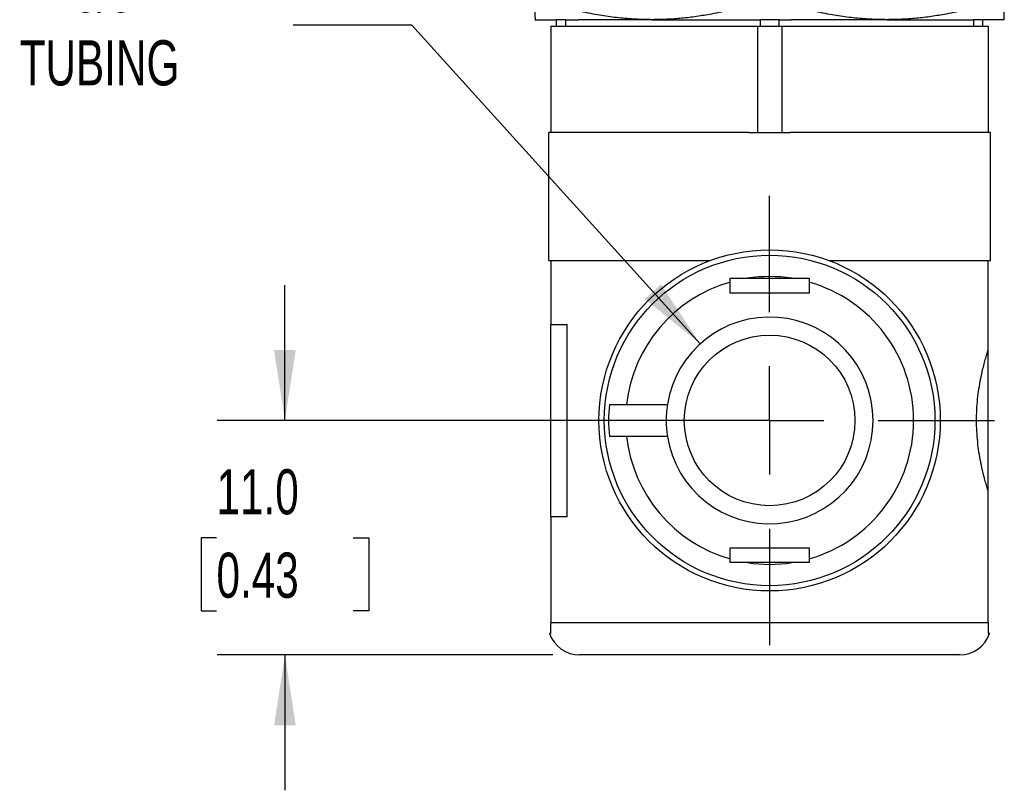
# Model space of a CAD drawing. Header units: millimetres. Extents: x 6 to 273, y 6 to 210.
# Tile 9 of 15: x 198 to 244, y 54 to 90. Entities that reach past the tile are written whole.
import ezdxf

# ---------------------------------------------------------------- set-up
doc = ezdxf.new("R2010")
doc.units = ezdxf.units.MM
doc.linetypes.add('SLD-Center', pattern=[19.05, 15.24, -1.27, 1.27, -1.27])
doc.linetypes.add('SLD-Solid', pattern=[0])
doc.layers.add('CENTER', color=40, linetype='SLD-Center')
doc.layers.add('DIMENSIONS', color=140, linetype='SLD-Solid', lineweight=25)
doc.styles.add('SLDTEXTSTYLE0', font='TXT', dxfattribs={"width": 0.7})
doc.dimstyles.new('SLDDIMSTYLE3', dxfattribs={"dimtxt": 2.158008, "dimasz": 3.302, "dimexe": 0, "dimexo": 0.0625, "dimgap": 0.539502, "dimtad": 0, "dimtih": 1, "dimtoh": 1, "dimdec": 1, "dimrnd": 1e-09, "dimzin": 4, "dimdsep": 46, "dimtxsty": 'SLDTEXTSTYLE0', "dimsah": 1, "dimcen": 0.09, "dimadec": 0, "dimazin": 1, "dimtfac": 1, "dimtdec": 1, "dimtmove": 0, "dimatfit": 0, "dimfxl": 0, "dimfrac": 2, "dimtolj": 1, "dimtzin": 12, "dimarcsym": 0})
doc.dimstyles.new('SLDDIMSTYLE4', dxfattribs={"dimtxt": 2.158008, "dimasz": 3.302, "dimexe": 0, "dimexo": 0.0625, "dimgap": 0.539502, "dimtad": 0, "dimtih": 1, "dimtoh": 1, "dimdec": 1, "dimrnd": 1e-09, "dimzin": 12, "dimdsep": 46, "dimtxsty": 'SLDTEXTSTYLE0', "dimsah": 1, "dimcen": 0, "dimadec": 0, "dimazin": 3, "dimtfac": 1, "dimtdec": 1, "dimtofl": 0, "dimtmove": 0, "dimatfit": 3, "dimfxl": 0, "dimfrac": 2, "dimtolj": 1, "dimtzin": 12, "dimarcsym": 0})

# ---------------------------------------------------------------- blocks, each defined once
blk = doc.blocks.new('_D_5')
at = {"layer": 'DIMENSIONS'}
for p, q in [((209.949, 71.567), (209.949, 77.917)), ((231.403, 71.567), (206.774, 71.567)), ((206.742, 66.067), (206.018, 66.067)), ((206.018, 66.067), (206.018, 62.637)), ((213.155, 66.067), (213.88, 66.067)), ((213.88, 66.067), (213.88, 62.637)), ((206.018, 62.637), (206.742, 62.637)), ((213.88, 62.637), (213.155, 62.637)), ((222.503, 60.567), (206.774, 60.567)), ((209.949, 60.567), (209.949, 54.217))]:
    blk.add_line(p, q, dxfattribs=at)
for points in [[(209.949, 71.567), (210.457, 74.869), (209.441, 74.869)], [(209.949, 60.567), (209.441, 57.265), (210.457, 57.265)]]:
    blk.add_solid(points, dxfattribs=at)
at = {"layer": 'DIMENSIONS', "char_height": 2.1167, "attachment_point": 1, "style": 'SLDTEXTSTYLE0'}
for s, insert in [('11.0', (206.742, 69.279)), ('0.43', (206.742, 65.366))]:
    blk.add_mtext(s, dxfattribs=dict(at, insert=insert))
blk = doc.blocks.new('_D_6')
at = {"layer": 'DIMENSIONS'}
for p, q in [((215.894, 90.102), (210.337, 90.102)), ((229.418, 75.163), (215.894, 90.102))]:
    blk.add_line(p, q, dxfattribs=at)
blk.add_solid([(229.418, 75.163), (227.579, 77.951), (226.826, 77.269)], dxfattribs=at)
at = {"layer": 'DIMENSIONS', "char_height": 2.1167, "attachment_point": 1, "style": 'SLDTEXTSTYLE0'}
for s, insert in [('3/8"', (200.05, 92.83)), ('TUBING', (197.516, 89.4))]:
    blk.add_mtext(s, dxfattribs=dict(at, insert=insert))
blk = doc.blocks.new('SW_CENTERMARKSYMBOL_2')
at = {"layer": 'CENTER', "color": 0}
for p, q in [((0, 5.08), (0, 10.54)), ((0, 0), (0, 2.54)), ((-5.08, 0), (-10.54, 0)), ((0, 0), (-2.54, 0)), ((0, 0), (0, -2.54)), ((0, 0), (2.54, 0)), ((5.08, 0), (10.54, 0)), ((0, -5.08), (0, -10.54))]:
    blk.add_line(p, q, dxfattribs=at)

msp = doc.modelspace()

# ---------------------------------------------------------------- linework, layer by layer
for p, q in [((221.673, 90.367), (222.673, 90.367)), ((222.423, 90.067), (222.423, 85.067)), ((222.423, 90.067), (232.102, 90.067)), ((222.673, 90.367), (222.673, 90.067)), ((223.116, 90.367), (222.673, 90.367)), ((223.116, 90.067), (223.116, 90.367)), ((223.116, 90.367), (223.705, 90.367)), ((227.173, 90.367), (223.705, 90.367)), ((227.173, 90.367), (231.642, 90.367)), ((231.642, 90.367), (232.23, 90.367)), ((232.102, 90.067), (232.102, 85.058)), ((232.102, 90.067), (233.245, 90.067)), ((232.23, 90.367), (232.23, 90.067)), ((233.116, 90.367), (232.23, 90.367)), ((233.116, 90.067), (233.116, 90.367)), ((233.116, 90.367), (233.705, 90.367)), ((233.245, 90.067), (233.245, 85.058)), ((233.245, 90.067), (242.923, 90.067)), ((238.173, 90.367), (233.705, 90.367)), ((238.173, 90.367), (241.642, 90.367)), ((241.642, 90.367), (242.23, 90.367)), ((242.23, 90.367), (242.23, 90.067)), ((242.673, 90.367), (242.23, 90.367)), ((243.673, 90.367), (242.673, 90.367)), ((242.673, 90.067), (242.673, 90.367)), ((242.923, 90.067), (242.923, 85.067)), ((231.69, 85.067), (222.323, 85.067)), ((222.323, 82.067), (222.323, 85.067)), ((243.023, 85.067), (233.657, 85.067)), ((243.023, 82.067), (243.023, 85.067)), ((222.323, 79.067), (222.323, 82.067)), ((243.023, 79.067), (243.023, 82.067)), ((222.323, 79.067), (229.889, 79.067)), ((222.423, 79.067), (222.423, 76.067)), ((235.457, 79.067), (243.023, 79.067)), ((242.923, 74.878), (242.923, 79.067)), ((230.823, 77.537), (230.823, 78.059)), ((231.637, 78.237), (233.709, 78.237)), ((234.523, 78.059), (234.523, 77.537)), ((234.523, 77.537), (230.823, 77.537)), ((222.423, 76.067), (223.181, 76.067)), ((222.423, 67.067), (222.423, 76.067)), ((223.181, 67.067), (223.181, 76.067)), ((242.923, 68.256), (242.923, 74.878)), ((225.965, 72.317), (227.882, 72.317)), ((227.882, 70.817), (225.965, 70.817)), ((242.923, 62.067), (242.923, 68.256)), ((222.423, 67.067), (222.423, 62.067)), ((222.423, 67.067), (223.181, 67.067)), ((230.823, 65.597), (234.523, 65.597)), ((230.823, 65.076), (230.823, 65.597)), ((234.523, 65.597), (234.523, 65.076)), ((233.709, 64.897), (231.637, 64.897)), ((242.923, 62.067), (222.423, 62.067)), ((222.423, 61.567), (222.359, 61.567)), ((242.988, 61.567), (242.923, 61.567)), ((241.573, 60.567), (223.773, 60.567))]:
    msp.add_line(p, q)
for radius in [8, 7.75, 4]:
    msp.add_circle((232.673, 71.567), radius)
for centre, radius, start, end in [((232.673, 71.567), 6.75, 105.9068, 173.6206), ((232.673, 71.567), 6.75, 81.17, 98.83), ((232.673, 71.567), 6.75, 285.9068, 74.0932), ((232.673, 71.567), 4.85, 188.8959, 171.1041), ((232.673, 71.567), 7.55, 174.299, 185.701), ((232.673, 71.567), 4.85, 171.1041, 188.8959), ((232.673, 71.567), 6.75, 186.3794, 254.0932), ((232.673, 71.567), 6.75, 261.17, 278.83), ((223.773, 62.067), 1.5, 199.4712, 270), ((241.573, 62.067), 1.5, 270, 340.5288)]:
    msp.add_arc(centre, radius, start, end)
for centre, start_param, end_param in [((231.69, 82.067), 1.491493, 1.570796), ((233.657, 82.067), 1.570796, 1.6501)]:
    msp.add_ellipse(centre, major_axis=(5.196, 0), ratio=0.57735, start_param=start_param, end_param=end_param)
for points, knots in [([(227.173, 90.367), (227.041, 90.368), (226.778, 90.37), (226.383, 90.387), (225.989, 90.414), (225.594, 90.452), (225.197, 90.501), (224.797, 90.56), (224.23, 90.659), (223.495, 90.817), (222.586, 91.056), (221.981, 91.251), (221.673, 91.35)], [0, 0, 0, 0, 0.07099, 0.141654, 0.21227, 0.283111, 0.354444, 0.426524, 0.4996, 0.66237, 0.828587, 1, 1, 1, 1]), ([(221.673, 91.35), (221.673, 91.299), (221.673, 91.199), (221.673, 91.061), (221.673, 90.936), (221.673, 90.822), (221.673, 90.721), (221.673, 90.614), (221.673, 90.512), (221.674, 90.429), (221.674, 90.377), (221.673, 90.37), (221.673, 90.367)], [0, 0, 0, 0, 0.0862709, 0.1710363, 0.2544847, 0.3368238, 0.4182805, 0.4991002, 0.62655, 0.7515762, 0.8755707, 1, 1, 1, 1]), ([(232.673, 91.35), (232.519, 91.299), (232.212, 91.198), (231.752, 91.061), (231.297, 90.935), (230.847, 90.821), (230.398, 90.72), (229.867, 90.613), (229.253, 90.511), (228.558, 90.428), (227.866, 90.377), (227.404, 90.37), (227.173, 90.367)], [0, 0, 0, 0, 0.086462, 0.171419, 0.255059, 0.337593, 0.419248, 0.500271, 0.627436, 0.752178, 0.87588, 1, 1, 1, 1]), ([(238.173, 90.367), (238.041, 90.368), (237.777, 90.37), (237.382, 90.387), (236.988, 90.414), (236.594, 90.452), (236.197, 90.501), (235.798, 90.56), (235.231, 90.659), (234.495, 90.817), (233.586, 91.056), (232.981, 91.251), (232.673, 91.35)], [0, 0, 0, 0, 0.0709901, 0.1416544, 0.2122705, 0.2831114, 0.3544436, 0.4265242, 0.4995995, 0.6623696, 0.8285869, 1, 1, 1, 1]), ([(243.673, 91.35), (243.518, 91.299), (243.212, 91.198), (242.752, 91.061), (242.297, 90.935), (241.847, 90.821), (241.399, 90.72), (240.868, 90.613), (240.254, 90.511), (239.558, 90.428), (238.865, 90.377), (238.404, 90.37), (238.173, 90.367)], [0, 0, 0, 0, 0.0864623, 0.1714188, 0.2550592, 0.3375927, 0.4192477, 0.5002713, 0.6274363, 0.7521783, 0.8758805, 1, 1, 1, 1]), ([(243.673, 90.367), (243.673, 90.368), (243.673, 90.37), (243.673, 90.387), (243.673, 90.414), (243.673, 90.452), (243.673, 90.501), (243.674, 90.561), (243.674, 90.66), (243.673, 90.818), (243.673, 91.057), (243.673, 91.251), (243.673, 91.35)], [0, 0, 0, 0, 0.071239, 0.142132, 0.21296, 0.283998, 0.355513, 0.427765, 0.501001, 0.663246, 0.828999, 1, 1, 1, 1]), ([(233.245, 85.058), (233.15, 85.057), (232.959, 85.057), (232.673, 85.057), (232.387, 85.057), (232.197, 85.057), (232.102, 85.058)], [0, 0, 0, 0, 0.2500586, 0.5, 0.7499414, 1, 1, 1, 1]), ([(230.823, 78.237), (230.913, 78.237), (231.093, 78.237), (231.365, 78.237), (231.546, 78.237), (231.637, 78.237)], [0, 0, 0, 0, 0.33131, 0.664352, 1, 1, 1, 1]), ([(233.709, 78.237), (233.846, 78.237), (234.117, 78.237), (234.388, 78.237), (234.523, 78.237)], [0, 0, 0, 0, 0.5024433, 1, 1, 1, 1]), ([(242.923, 68.256), (242.913, 68.289), (242.891, 68.356), (242.857, 68.466), (242.821, 68.584), (242.784, 68.709), (242.747, 68.842), (242.71, 68.983), (242.673, 69.132), (242.637, 69.288), (242.601, 69.453), (242.52, 69.853), (242.41, 70.542), (242.356, 71.563), (242.409, 72.585), (242.528, 73.338), (242.635, 73.844), (242.71, 74.152), (242.785, 74.428), (242.858, 74.675), (242.901, 74.81), (242.923, 74.878)], [0, 0, 0, 0, 0.025675, 0.05102, 0.076103, 0.10099, 0.125752, 0.15046, 0.175185, 0.2, 0.224974, 0.250176, 0.376262, 0.49963, 0.622902, 0.749022, 0.799449, 0.84919, 0.898817, 0.948901, 1, 1, 1, 1]), ([(225.161, 72.317), (225.18, 72.317), (225.219, 72.317), (225.286, 72.317), (225.362, 72.317), (225.446, 72.317), (225.537, 72.317), (225.636, 72.317), (225.741, 72.317), (225.851, 72.317), (225.927, 72.317), (225.965, 72.317)], [0, 0, 0, 0, 0.099027, 0.201071, 0.306135, 0.414222, 0.525333, 0.639468, 0.756625, 0.876803, 1, 1, 1, 1]), ([(225.965, 70.817), (225.931, 70.817), (225.863, 70.817), (225.762, 70.817), (225.667, 70.817), (225.576, 70.817), (225.49, 70.817), (225.411, 70.817), (225.338, 70.817), (225.272, 70.817), (225.213, 70.817), (225.178, 70.817), (225.161, 70.817)], [0, 0, 0, 0, 0.111015, 0.219584, 0.325707, 0.429381, 0.530605, 0.62938, 0.725705, 0.819582, 0.911013, 1, 1, 1, 1]), ([(231.637, 64.897), (231.501, 64.897), (231.229, 64.897), (230.958, 64.897), (230.823, 64.897)], [0, 0, 0, 0, 0.5024433, 1, 1, 1, 1]), ([(234.523, 64.897), (234.434, 64.897), (234.253, 64.897), (233.982, 64.897), (233.801, 64.897), (233.709, 64.897)], [0, 0, 0, 0, 0.3313098, 0.6643518, 1, 1, 1, 1]), ([(222.423, 61.567), (222.423, 61.578), (222.423, 61.6), (222.423, 61.638), (222.423, 61.683), (222.423, 61.74), (222.423, 61.809), (222.423, 61.89), (222.423, 61.977), (222.423, 62.038), (222.423, 62.067)], [0, 0, 0, 0, 0.131254, 0.248058, 0.3758, 0.499708, 0.652315, 0.781948, 0.894785, 1, 1, 1, 1]), ([(242.923, 62.067), (242.923, 62.05), (242.923, 62.017), (242.923, 61.967), (242.923, 61.919), (242.923, 61.872), (242.923, 61.825), (242.923, 61.78), (242.923, 61.714), (242.923, 61.636), (242.923, 61.592), (242.923, 61.567)], [0, 0, 0, 0, 0.059462, 0.120142, 0.184069, 0.252985, 0.328288, 0.411053, 0.502091, 0.728351, 1, 1, 1, 1])]:
    msp.add_open_spline(points, degree=3, knots=knots)
for points in [[(230.823, 78.059), (230.823, 78.118), (230.823, 78.178), (230.823, 78.237)], [(234.523, 78.237), (234.523, 78.178), (234.523, 78.119), (234.523, 78.059)], [(230.823, 64.897), (230.823, 64.956), (230.823, 65.015), (230.823, 65.076)], [(234.523, 65.076), (234.524, 65.016), (234.524, 64.956), (234.523, 64.897)]]:
    msp.add_open_spline(points, degree=3)

# ---------------------------------------------------------------- block references
at = {"layer": 'CENTER'}
msp.add_blockref('SW_CENTERMARKSYMBOL_2', (232.673, 71.567), dxfattribs=at)

# ---------------------------------------------------------------- dimensions: what is measured, and where the dimension line sits
at = {"layer": 'DIMENSIONS'}
dim = msp.add_radius_dim(center=(232.673, 71.567), mpoint=(229.418, 75.163), text='3/8"\\PTUBING', dimstyle='SLDDIMSTYLE4', override={"dimpost": '<>'}, dxfattribs=at)
dim.commit()
dim.dimension.update_dxf_attribs({"geometry": '_D_6', "text_midpoint": (203.133, 90.102), "dimtype": 164})
dim = msp.add_linear_dim(base=(209.949, 71.567), p1=(223.773, 60.567), p2=(232.673, 71.567), angle=90, dimstyle='SLDDIMSTYLE3', dxfattribs=at)
dim.commit()
dim.dimension.update_dxf_attribs({"geometry": '_D_5', "text_midpoint": (209.949, 66.067), "dimtype": 160})

doc.saveas('drawing.dxf')
